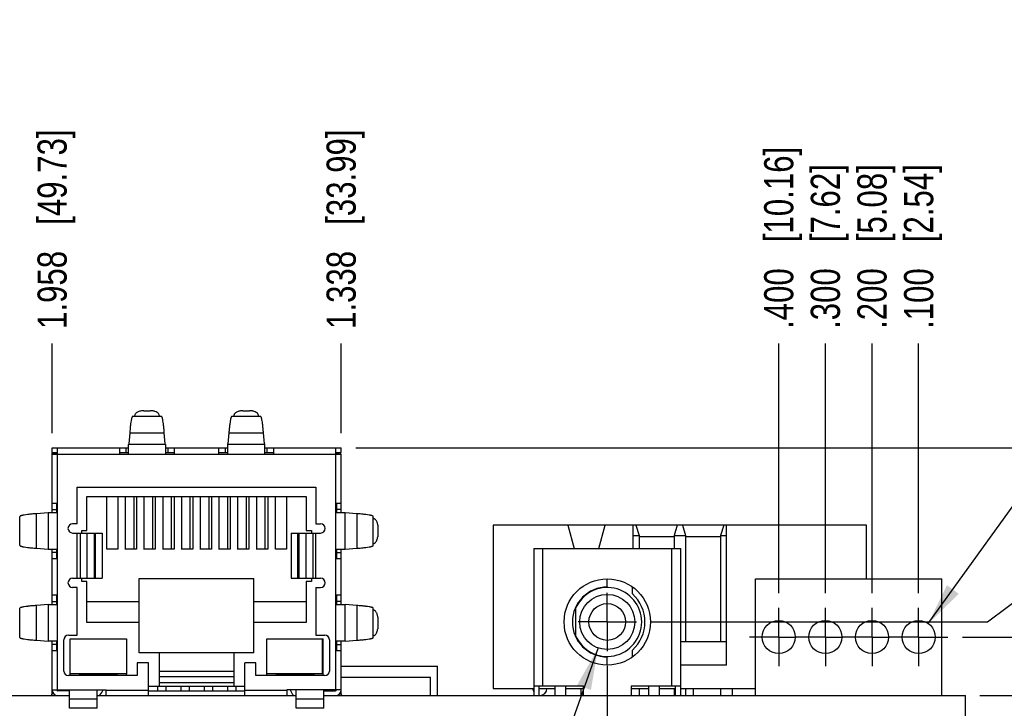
# Model space of a CAD drawing. Header units: inches. Extents: x -7 to 34, y 0 to 22.
# Tile 9 of 30: x 13.9 to 18.1, y 4.2 to 7.2. Entities that reach past the tile are written whole.
import ezdxf

# ---------------------------------------------------------------- set-up
doc = ezdxf.new("R2010")
doc.units = ezdxf.units.IN
doc.header["$LTSCALE"] = 1.87
doc.header["$MEASUREMENT"] = 0
doc.linetypes.add('CENTER', pattern=[0.6, 0.375, -0.075, 0.075, -0.075])
doc.layers.get('0').update_dxf_attribs({"linetype": 'CONTINUOUS'})
doc.layers.add('02___PRT_ALL_AXES', color=7, linetype='CONTINUOUS')
doc.layers.add('DIMENSIONS', color=7, linetype='CONTINUOUS')
doc.styles.get("Standard").update_dxf_attribs({"font": 'txt', "width": 0.8})
doc.styles.add('TEXTSTYLE_1', font='gdt', dxfattribs={"width": 0.8})
doc.dimstyles.new('DIMSTYLE_4', dxfattribs={"dimtxt": 0.125, "dimasz": 0.18, "dimexe": 0.125, "dimexo": 0.0625, "dimgap": 0.03125, "dimtad": 0, "dimtih": 1, "dimtoh": 1, "dimdec": 3, "dimlfac": 0.5, "dimzin": 4, "dimdsep": 46, "dimtxsty": 'STANDARD', "dimblk": '_FILLED', "dimblk1": '_FILLED', "dimblk2": '_FILLED', "dimcen": 0.09, "dimadec": 3, "dimazin": 1, "dimtp": 0.01, "dimtm": 0.01, "dimtfac": 1, "dimtdec": 3, "dimtofl": 0, "dimtmove": 0, "dimatfit": 3, "dimldrblk": '_FILLED', "dimfxl": 1, "dimtolj": 1, "dimtzin": 4, "dimarcsym": 0})
doc.dimstyles.new('DIMSTYLE_5', dxfattribs={"dimtxt": 0.125, "dimasz": 0.18, "dimexe": 0.125, "dimexo": 0.0625, "dimgap": 0.09, "dimtad": 0, "dimtih": 1, "dimtoh": 1, "dimdec": 3, "dimlfac": 0.5, "dimzin": 4, "dimdsep": 46, "dimtxsty": 'STANDARD', "dimblk": '_FILLED', "dimblk1": '_FILLED', "dimblk2": '_FILLED', "dimcen": 0.09, "dimadec": 3, "dimazin": 1, "dimtp": 0.01, "dimtm": 0.01, "dimtfac": 1, "dimtdec": 3, "dimtofl": 0, "dimtmove": 0, "dimatfit": 1, "dimldrblk": '_FILLED', "dimfxl": 1, "dimtolj": 1, "dimtzin": 4, "dimarcsym": 0})

# ---------------------------------------------------------------- blocks, each defined once
blk = doc.blocks.new('*D37')
at = {"layer": 'DIMENSIONS', "color": 2, "linetype": 'CONTINUOUS'}
blk.add_line((16.4392, 4.3823), (16.4392, 3.2012), dxfattribs=at)
at = {"layer": 'DIMENSIONS', "color": 2, "linetype": 'CONTINUOUS', "insert": (16.3767, 3.1387), "char_height": 0.125, "width": 1.125, "attachment_point": 3, "rotation": 90, "line_spacing_factor": 0.9}
blk.add_mtext('.768{\\ftxt.shx;\\W1.000000;\\H0.125000; }[19.5]', dxfattribs=at)
blk = doc.blocks.new('_FILLED')
at = {"color": 0, "linetype": 'BYBLOCK'}
blk.add_solid([(0, 0), (-1, 0.174), (-1, -0.174)], dxfattribs=at)
blk = doc.blocks.new('*D39')
at = {"layer": 'DIMENSIONS', "color": 2, "linetype": 'CONTINUOUS'}
blk.add_line((11.9255, 4.3953), (11.9255, 3.5645), dxfattribs=at)
at = {"layer": 'DIMENSIONS', "color": 2, "linetype": 'CONTINUOUS', "insert": (11.863, 3.502), "char_height": 0.125, "width": 1.325, "attachment_point": 3, "rotation": 90, "line_spacing_factor": 0.9}
blk.add_mtext('3.025{\\ftxt.shx;\\W1.000000;\\H0.125000; }[76.82]', dxfattribs=at)
blk = doc.blocks.new('*D40')
at = {"layer": 'DIMENSIONS', "color": 2, "linetype": 'CONTINUOUS'}
blk.add_line((10.4778, 5.0813), (10.4778, 5.7628), dxfattribs=at)
at = {"layer": 'DIMENSIONS', "color": 2, "linetype": 'CONTINUOUS', "insert": (10.4153, 5.8253), "char_height": 0.125, "width": 1.325, "attachment_point": 1, "rotation": 90, "line_spacing_factor": 0.9}
blk.add_mtext('3.748{\\ftxt.shx;\\W1.000000;\\H0.125000; }[95.21]', dxfattribs=at)
blk = doc.blocks.new('*D41')
at = {"layer": 'DIMENSIONS', "color": 2, "linetype": 'CONTINUOUS'}
blk.add_line((10.903, 5.0813), (10.903, 5.7628), dxfattribs=at)
at = {"layer": 'DIMENSIONS', "color": 2, "linetype": 'CONTINUOUS', "insert": (10.8405, 5.8253), "char_height": 0.125, "width": 1.325, "attachment_point": 1, "rotation": 90, "line_spacing_factor": 0.9}
blk.add_mtext('3.536{\\ftxt.shx;\\W1.000000;\\H0.125000; }[89.81]', dxfattribs=at)
blk = doc.blocks.new('*D42')
at = {"layer": 'DIMENSIONS', "color": 2, "linetype": 'CONTINUOUS'}
blk.add_line((12.4614, 4.79), (12.4614, 5.7628), dxfattribs=at)
at = {"layer": 'DIMENSIONS', "color": 2, "linetype": 'CONTINUOUS', "insert": (12.3989, 5.8253), "char_height": 0.125, "width": 1.325, "attachment_point": 1, "rotation": 90, "line_spacing_factor": 0.9}
blk.add_mtext('2.757{\\ftxt.shx;\\W1.000000;\\H0.125000; }[70.02]', dxfattribs=at)
blk = doc.blocks.new('*D43')
at = {"layer": 'DIMENSIONS', "color": 2, "linetype": 'CONTINUOUS'}
blk.add_line((13.4457, 4.8058), (13.4457, 5.7628), dxfattribs=at)
at = {"layer": 'DIMENSIONS', "color": 2, "linetype": 'CONTINUOUS', "insert": (13.3832, 5.8253), "char_height": 0.125, "width": 1.325, "attachment_point": 1, "rotation": 90, "line_spacing_factor": 0.9}
blk.add_mtext('2.265{\\ftxt.shx;\\W1.000000;\\H0.125000; }[57.52]', dxfattribs=at)
blk = doc.blocks.new('*D44')
at = {"layer": 'DIMENSIONS', "color": 2, "linetype": 'CONTINUOUS'}
blk.add_line((14.0587, 5.379), (14.0587, 5.7628), dxfattribs=at)
at = {"layer": 'DIMENSIONS', "color": 2, "linetype": 'CONTINUOUS', "insert": (13.9962, 5.8253), "char_height": 0.125, "width": 1.325, "attachment_point": 1, "rotation": 90, "line_spacing_factor": 0.9}
blk.add_mtext('1.958{\\ftxt.shx;\\W1.000000;\\H0.125000; }[49.73]', dxfattribs=at)
blk = doc.blocks.new('*D45')
at = {"layer": 'DIMENSIONS', "color": 2, "linetype": 'CONTINUOUS'}
blk.add_line((15.2981, 5.379), (15.2981, 5.7628), dxfattribs=at)
at = {"layer": 'DIMENSIONS', "color": 2, "linetype": 'CONTINUOUS', "insert": (15.2356, 5.8253), "char_height": 0.125, "width": 1.325, "attachment_point": 1, "rotation": 90, "line_spacing_factor": 0.9}
blk.add_mtext('1.338{\\ftxt.shx;\\W1.000000;\\H0.125000; }[33.99]', dxfattribs=at)
blk = doc.blocks.new('*D46')
at = {"layer": 'DIMENSIONS', "color": 2, "linetype": 'CONTINUOUS'}
blk.add_line((17.1744, 4.6932), (17.1744, 5.7628), dxfattribs=at)
at = {"layer": 'DIMENSIONS', "color": 2, "linetype": 'CONTINUOUS', "insert": (17.1119, 5.8253), "char_height": 0.125, "width": 1.225, "attachment_point": 1, "rotation": 90, "line_spacing_factor": 0.9}
blk.add_mtext('.400{\\ftxt.shx;\\W1.000000;\\H0.125000; }[10.16]', dxfattribs=at)
blk = doc.blocks.new('*D47')
at = {"layer": 'DIMENSIONS', "color": 2, "linetype": 'CONTINUOUS'}
blk.add_line((17.3744, 4.6932), (17.3744, 5.7628), dxfattribs=at)
at = {"layer": 'DIMENSIONS', "color": 2, "linetype": 'CONTINUOUS', "insert": (17.3119, 5.8253), "char_height": 0.125, "width": 1.125, "attachment_point": 1, "rotation": 90, "line_spacing_factor": 0.9}
blk.add_mtext('.300{\\ftxt.shx;\\W1.000000;\\H0.125000; }[7.62]', dxfattribs=at)
blk = doc.blocks.new('*D48')
at = {"layer": 'DIMENSIONS', "color": 2, "linetype": 'CONTINUOUS'}
blk.add_line((17.5744, 4.6932), (17.5744, 5.7628), dxfattribs=at)
at = {"layer": 'DIMENSIONS', "color": 2, "linetype": 'CONTINUOUS', "insert": (17.5119, 5.8253), "char_height": 0.125, "width": 1.125, "attachment_point": 1, "rotation": 90, "line_spacing_factor": 0.9}
blk.add_mtext('.200{\\ftxt.shx;\\W1.000000;\\H0.125000; }[5.08]', dxfattribs=at)
blk = doc.blocks.new('*D49')
at = {"layer": 'DIMENSIONS', "color": 2, "linetype": 'CONTINUOUS'}
blk.add_line((17.7744, 4.6932), (17.7744, 5.7628), dxfattribs=at)
at = {"layer": 'DIMENSIONS', "color": 2, "linetype": 'CONTINUOUS', "insert": (17.7119, 5.8253), "char_height": 0.125, "width": 1.125, "attachment_point": 1, "rotation": 90, "line_spacing_factor": 0.9}
blk.add_mtext('.100{\\ftxt.shx;\\W1.000000;\\H0.125000; }[2.54]', dxfattribs=at)
blk = doc.blocks.new('*D50')
at = {"layer": 'DIMENSIONS', "color": 2, "linetype": 'CONTINUOUS'}
blk.add_line((18.0372, 4.2551), (18.6622, 4.2551), dxfattribs=at)
at = {"layer": 'DIMENSIONS', "color": 2, "linetype": 'CONTINUOUS', "insert": (18.7247, 4.3176), "char_height": 0.125, "width": 1.125, "attachment_point": 1, "line_spacing_factor": 0.9}
blk.add_mtext('.085{\\ftxt.shx;\\W1.000000;\\H0.125000; }[2.16]', dxfattribs=at)
blk = doc.blocks.new('*D52')
at = {"layer": 'DIMENSIONS', "color": 2, "linetype": 'CONTINUOUS'}
blk.add_line((17.9621, 4.5055), (18.6622, 4.5055), dxfattribs=at)
at = {"layer": 'DIMENSIONS', "color": 2, "linetype": 'CONTINUOUS', "insert": (18.7247, 4.568), "char_height": 0.125, "width": 1.125, "attachment_point": 1, "line_spacing_factor": 0.9}
blk.add_mtext('.210{\\ftxt.shx;\\W1.000000;\\H0.125000; }[5.34]', dxfattribs=at)
blk = doc.blocks.new('*D53')
at = {"layer": 'DIMENSIONS', "color": 2, "linetype": 'CONTINUOUS'}
blk.add_line((15.3606, 5.3165), (18.6622, 5.3165), dxfattribs=at)
at = {"layer": 'DIMENSIONS', "color": 2, "linetype": 'CONTINUOUS', "insert": (18.7247, 5.379), "char_height": 0.125, "width": 1.225, "attachment_point": 1, "line_spacing_factor": 0.9}
blk.add_mtext('.616{\\ftxt.shx;\\W1.000000;\\H0.125000; }[15.64]', dxfattribs=at)
blk = doc.blocks.new('*D54')
at = {"layer": 'DIMENSIONS', "color": 2, "linetype": 'CONTINUOUS'}
for p, q in [((18.0698, 4.57), (18.2437, 4.7005)), ((18.2437, 4.7005), (18.6622, 4.7005)), ((16.6269, 4.57), (18.0698, 4.57))]:
    blk.add_line(p, q, dxfattribs=at)
at = {"layer": 'DIMENSIONS', "color": 2, "linetype": 'CONTINUOUS', "insert": (18.7247, 4.763), "char_height": 0.125, "width": 1.125, "attachment_point": 1, "line_spacing_factor": 0.9}
blk.add_mtext('.242{\\ftxt.shx;\\W1.000000;\\H0.125000; }[6.16]', dxfattribs=at)
blk = doc.blocks.new('*D58')
at = {"layer": 'DIMENSIONS', "color": 2, "linetype": 'CONTINUOUS'}
for p, q in [((16.3998, 4.4587), (15.8192, 2.8192)), ((15.8192, 2.8192), (15.6317, 2.8192))]:
    blk.add_line(p, q, dxfattribs=at)
at = {"layer": 'DIMENSIONS', "color": 2, "linetype": 'CONTINUOUS', "xscale": 0.18, "yscale": 0.18, "zscale": 0.18, "rotation": 70.5010164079}
blk.add_blockref('_FILLED', (16.3998, 4.4587), dxfattribs=at)
at = {"layer": 'DIMENSIONS', "color": 2, "linetype": 'CONTINUOUS', "insert": (15.5692, 2.8817), "char_height": 0.125, "width": 0.991667, "attachment_point": 3, "line_spacing_factor": 0.9, "style": 'TEXTSTYLE_1'}
blk.add_mtext('{\\fgdt;n}\\ftxt;.118{\\ftxt.shx;\\W1.000000;\\H0.125000; }[3]', dxfattribs=at)
blk = doc.blocks.new('*D59')
at = {"layer": 'DIMENSIONS', "color": 2, "linetype": 'CONTINUOUS'}
for p, q in [((17.8159, 4.5631), (18.7247, 5.8253)), ((18.7247, 5.8253), (18.9122, 5.8253))]:
    blk.add_line(p, q, dxfattribs=at)
at = {"layer": 'DIMENSIONS', "color": 2, "linetype": 'CONTINUOUS', "xscale": 0.18, "yscale": 0.18, "zscale": 0.18, "rotation": 234.2457894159}
blk.add_blockref('_FILLED', (17.8159, 4.5631), dxfattribs=at)
at = {"layer": 'DIMENSIONS', "color": 2, "linetype": 'CONTINUOUS', "insert": (18.9747, 5.8878), "char_height": 0.125, "width": 1.491667, "attachment_point": 1, "line_spacing_factor": 0.9}
blk.add_mtext('4X \\fgdt;{\\fgdt;n}\\ftxt;.071{\\ftxt.shx;\\W1.000000;\\H0.125000; }[1.8]', dxfattribs=at)

msp = doc.modelspace()

# ---------------------------------------------------------------- linework, layer by layer
at = {"color": 7, "linetype": 'CONTINUOUS'}
for p, q in [((14.5278, 5.4503), (14.4038, 5.4503)), ((14.452, 5.4753), (14.4796, 5.4753)), ((14.5193, 5.4496), (14.5189, 5.4537)), ((14.953, 5.4503), (14.829, 5.4503)), ((14.8772, 5.4753), (14.9048, 5.4753)), ((14.9445, 5.4496), (14.9441, 5.4537)), ((14.3916, 5.3797), (14.3876, 5.3335)), ((14.3916, 5.3797), (14.5399, 5.3797)), ((14.544, 5.3335), (14.5399, 5.3797)), ((14.8168, 5.3797), (14.8128, 5.3335)), ((14.8168, 5.3797), (14.9651, 5.3797)), ((14.9692, 5.3335), (14.9651, 5.3797)), ((14.3876, 5.3335), (14.387, 5.3298)), ((14.387, 5.2889), (14.387, 5.3298)), ((14.5445, 5.3298), (14.387, 5.3298)), ((14.5445, 5.3298), (14.544, 5.3335)), ((14.5445, 5.3298), (14.5445, 5.2889)), ((14.8122, 5.3298), (14.8125, 5.3335)), ((14.8122, 5.2889), (14.8122, 5.3298)), ((14.9697, 5.3298), (14.8122, 5.3298)), ((14.9694, 5.3335), (14.9697, 5.3298)), ((14.9697, 5.3298), (14.9697, 5.2889)), ((14.0587, 5.2968), (14.0587, 5.3165)), ((14.0587, 5.3165), (14.387, 5.3165)), ((14.0587, 5.2968), (14.0784, 5.2968)), ((14.0587, 5.0385), (14.0587, 5.2929)), ((14.0587, 5.2929), (14.0784, 5.2929)), ((14.0587, 5.2889), (15.2981, 5.2889)), ((14.059, 5.2968), (14.0784, 5.2935)), ((14.0823, 4.2787), (14.0823, 5.3165)), ((14.3477, 5.3165), (14.3477, 5.2889)), ((14.3752, 5.3165), (14.3752, 5.2968)), ((14.5445, 5.3165), (14.8122, 5.3165)), ((14.5563, 5.2968), (14.5563, 5.3165)), ((14.5839, 5.2889), (14.5839, 5.3165)), ((14.7729, 5.3165), (14.7729, 5.2889)), ((14.8004, 5.3165), (14.8004, 5.2968)), ((14.9697, 5.3165), (15.2981, 5.3165)), ((14.9815, 5.2968), (14.9815, 5.3165)), ((15.0091, 5.2889), (15.0091, 5.3165)), ((15.2744, 5.3165), (15.2744, 4.2787)), ((15.2784, 5.2968), (15.2981, 5.2968)), ((15.282, 5.2906), (15.2928, 5.2968)), ((15.2981, 5.2968), (15.2981, 5.3165)), ((15.2981, 5.0385), (15.2981, 5.2889)), ((14.1666, 4.9905), (14.1666, 5.148)), ((14.1666, 5.148), (15.1902, 5.148)), ((15.1902, 5.148), (15.1902, 4.9905)), ((14.0823, 5.0779), (14.0587, 5.0779)), ((15.2981, 5.0779), (15.2744, 5.0779)), ((14.0414, 5.0381), (13.9916, 5.0339)), ((13.9916, 4.8857), (13.9916, 5.0339)), ((14.0414, 5.0381), (14.0414, 4.8815)), ((14.0418, 5.0385), (14.0823, 5.0385)), ((14.0784, 5.0503), (14.0587, 5.0503)), ((15.2744, 5.0385), (15.3149, 5.0385)), ((15.2981, 5.0521), (15.2784, 5.0521)), ((15.3652, 5.0339), (15.3154, 5.0381)), ((15.3154, 4.8815), (15.3154, 5.0381)), ((15.3652, 5.0339), (15.3652, 4.8857)), ((13.9209, 4.8978), (13.9209, 5.0217)), ((14.1666, 4.9905), (14.1466, 4.9905)), ((15.1902, 4.9905), (15.2101, 4.9905)), ((15.4359, 4.8978), (15.4359, 5.0217)), ((15.4552, 4.9843), (15.4552, 4.9353)), ((17.5504, 4.9851), (15.9504, 4.9851)), ((15.9504, 4.9851), (15.9504, 4.2851)), ((16.2704, 4.9851), (16.2971, 4.885)), ((16.4037, 4.885), (16.4304, 4.9851)), ((16.5504, 4.885), (16.5504, 4.9851)), ((16.5624, 4.9851), (16.5754, 4.9401)), ((16.7384, 4.9851), (16.7254, 4.9401)), ((16.7624, 4.9851), (16.7754, 4.9401)), ((16.9384, 4.9851), (16.9254, 4.9401)), ((16.9504, 4.3851), (16.9504, 4.9851)), ((17.5504, 4.7551), (17.5504, 4.9851)), ((14.1466, 4.9511), (14.2729, 4.9511)), ((14.1666, 4.7574), (14.1666, 4.9511)), ((14.1788, 4.9511), (14.1788, 4.7574)), ((14.2094, 4.7574), (14.2094, 4.9511)), ((14.2385, 4.9511), (14.2385, 4.7574)), ((14.2442, 4.7574), (14.2442, 4.9511)), ((14.2729, 4.9511), (14.2729, 4.7574)), ((15.0839, 4.9511), (15.2101, 4.9511)), ((15.0839, 4.9511), (15.0839, 4.7574)), ((15.1126, 4.7574), (15.1126, 4.9511)), ((15.1183, 4.7574), (15.1183, 4.9511)), ((15.1474, 4.9511), (15.1474, 4.7574)), ((15.178, 4.7574), (15.178, 4.9511)), ((15.1902, 4.7574), (15.1902, 4.9511)), ((16.5504, 4.9401), (16.5754, 4.9401)), ((16.5754, 4.9401), (16.5754, 4.885)), ((16.7254, 4.9401), (16.7754, 4.9401)), ((16.7254, 4.9401), (16.7254, 4.885)), ((16.7754, 4.9401), (16.7754, 4.4851)), ((16.9254, 4.9401), (16.9504, 4.9401)), ((16.9254, 4.9401), (16.9254, 4.4851)), ((16.7254, 4.9351), (16.5754, 4.9351)), ((16.9254, 4.9351), (16.7754, 4.9351)), ((13.9916, 4.8857), (14.0414, 4.8815)), ((14.0823, 4.881), (14.0418, 4.881)), ((14.0587, 4.6448), (14.0587, 4.881)), ((14.0587, 4.8692), (14.0784, 4.8692)), ((15.3149, 4.881), (15.2744, 4.881)), ((15.2784, 4.8675), (15.2981, 4.8675)), ((15.2981, 4.6448), (15.2981, 4.881)), ((15.3154, 4.8815), (15.3652, 4.8857)), ((16.1242, 4.885), (16.7541, 4.885)), ((16.1242, 4.885), (16.1242, 4.2551)), ((16.1636, 4.2944), (16.1636, 4.885)), ((16.7148, 4.885), (16.7148, 4.2944)), ((16.7541, 4.2551), (16.7541, 4.885)), ((14.0587, 4.8417), (14.0823, 4.8417)), ((15.2744, 4.8417), (15.2981, 4.8417)), ((14.1466, 4.7574), (14.2729, 4.7574)), ((15.0839, 4.7574), (15.2101, 4.7574)), ((16.4392, 4.7196), (16.4392, 4.7551)), ((17.0744, 4.7551), (17.8744, 4.7551)), ((17.0744, 4.2551), (17.0744, 4.7551)), ((17.8744, 4.2551), (17.8744, 4.7551)), ((14.1666, 4.7181), (14.1466, 4.7181)), ((14.1666, 4.5133), (14.1666, 4.7181)), ((15.1902, 4.7181), (15.2101, 4.7181)), ((15.1902, 4.7181), (15.1902, 4.5133)), ((16.5467, 4.7203), (16.5467, 4.6904)), ((14.0414, 4.6444), (13.9916, 4.6405)), ((14.0414, 4.6444), (14.0414, 4.4878)), ((14.0418, 4.6448), (14.0823, 4.6448)), ((14.0823, 4.6842), (14.0587, 4.6842)), ((14.0784, 4.6566), (14.0587, 4.6566)), ((15.2981, 4.6842), (15.2744, 4.6842)), ((15.2744, 4.6448), (15.3149, 4.6448)), ((15.2981, 4.6584), (15.2784, 4.6584)), ((15.3652, 4.6405), (15.3154, 4.6444)), ((15.3154, 4.4878), (15.3154, 4.6444)), ((13.9209, 4.503), (13.9209, 4.6292)), ((13.9916, 4.4916), (13.9916, 4.6405)), ((15.3652, 4.6405), (15.3652, 4.4916)), ((15.4359, 4.503), (15.4359, 4.6292)), ((16.3034, 4.6279), (16.3034, 4.5122)), ((15.4552, 4.5908), (15.4552, 4.5413)), ((13.9916, 4.4916), (14.0414, 4.4878)), ((14.0823, 4.4873), (14.0418, 4.4873)), ((14.0587, 4.2551), (14.0587, 4.4873)), ((14.0587, 4.4755), (14.0784, 4.4755)), ((14.1091, 4.3598), (14.1091, 4.4936)), ((14.1288, 4.5133), (14.1666, 4.5133)), ((15.1902, 4.5133), (15.228, 4.5133)), ((15.2477, 4.4936), (15.2477, 4.3598)), ((15.3149, 4.4873), (15.2744, 4.4873)), ((15.2981, 4.2551), (15.2981, 4.4873)), ((15.3154, 4.4878), (15.3652, 4.4916)), ((16.9504, 4.4851), (16.7541, 4.4851)), ((14.0587, 4.448), (14.0823, 4.448)), ((15.2744, 4.448), (15.2981, 4.448)), ((15.2784, 4.4738), (15.2981, 4.4738)), ((16.5467, 4.4497), (16.5467, 4.4197)), ((14.4717, 4.3952), (14.4241, 4.3952)), ((14.4241, 4.3952), (14.4241, 4.3401)), ((14.4717, 4.2538), (14.4717, 4.3952)), ((14.9327, 4.3952), (14.8851, 4.3952)), ((14.8851, 4.2538), (14.8851, 4.3952)), ((14.9327, 4.3401), (14.9327, 4.3952)), ((16.4392, 4.385), (16.4392, 4.4204)), ((14.5189, 4.3598), (14.8378, 4.3598)), ((15.2981, 4.3811), (15.7118, 4.3811)), ((15.7118, 4.2551), (15.7118, 4.3811)), ((16.9504, 4.3851), (16.7541, 4.3851)), ((14.4241, 4.3401), (14.1288, 4.3401)), ((15.228, 4.3401), (14.9327, 4.3401)), ((15.2981, 4.3331), (15.6809, 4.3331)), ((15.6809, 4.2551), (15.6809, 4.3331)), ((14.0587, 4.2787), (14.291, 4.2787)), ((14.1335, 4.2747), (14.0823, 4.2747)), ((14.1335, 4.2002), (14.1335, 4.2787)), ((14.2516, 4.2002), (14.2516, 4.2787)), ((14.291, 4.2535), (14.291, 4.2787)), ((14.4717, 4.2771), (14.291, 4.2771)), ((14.8851, 4.2732), (14.4717, 4.2732)), ((15.0658, 4.2771), (14.8851, 4.2771)), ((15.2981, 4.2787), (15.0658, 4.2787)), ((15.0658, 4.2787), (15.0658, 4.2535)), ((15.1052, 4.2002), (15.1052, 4.2787)), ((15.2233, 4.2002), (15.2233, 4.2787)), ((15.2233, 4.2747), (15.2744, 4.2747)), ((15.2546, 4.2747), (15.2546, 4.2787)), ((15.9504, 4.2851), (16.1242, 4.2851)), ((16.3368, 4.2944), (16.1242, 4.2944)), ((16.1478, 4.2551), (16.1478, 4.2944)), ((16.1478, 4.2851), (16.2148, 4.2851)), ((16.2148, 4.2944), (16.2148, 4.2551)), ((16.262, 4.2551), (16.262, 4.2944)), ((16.262, 4.2851), (16.3368, 4.2851)), ((16.3254, 4.2851), (16.3254, 4.2551)), ((16.3368, 4.2551), (16.3368, 4.2944)), ((16.7541, 4.2944), (16.5415, 4.2944)), ((16.5415, 4.2944), (16.5415, 4.2551)), ((16.5415, 4.2851), (16.6163, 4.2851)), ((16.5754, 4.2851), (16.5754, 4.2551)), ((16.6163, 4.2944), (16.6163, 4.2551)), ((16.6636, 4.2551), (16.6636, 4.2944)), ((16.6636, 4.2851), (16.7305, 4.2851)), ((16.7254, 4.2851), (16.7254, 4.2551)), ((16.7305, 4.2944), (16.7305, 4.2551)), ((16.7541, 4.2851), (17.0744, 4.2851)), ((16.7754, 4.2851), (16.7754, 4.2551)), ((16.8088, 4.2551), (16.8088, 4.2851)), ((16.9254, 4.2851), (16.9254, 4.2551)), ((16.9754, 4.2851), (16.9754, 4.2551)), ((10.3747, 4.2551), (14.1335, 4.2551)), ((14.1335, 4.2407), (14.2516, 4.2407)), ((14.2516, 4.2551), (14.291, 4.2551)), ((15.0658, 4.2535), (14.291, 4.2535)), ((15.0658, 4.2551), (15.1052, 4.2551)), ((15.1052, 4.2407), (15.2233, 4.2407)), ((15.2233, 4.2551), (17.9747, 4.2551)), ((17.9747, 4.0851), (17.9747, 4.2551)), ((14.2516, 4.201), (14.1335, 4.201)), ((15.2233, 4.201), (15.1052, 4.201))]:
    msp.add_line(p, q, dxfattribs=at)
at = {"color": 6, "linetype": 'CONTINUOUS'}
for p, q in [((14.0784, 5.2889), (14.0784, 5.2968)), ((14.0784, 5.2968), (14.0823, 5.2968)), ((14.3477, 5.2968), (14.387, 5.2968)), ((14.5445, 5.2968), (14.5839, 5.2968)), ((14.7729, 5.2968), (14.8122, 5.2968)), ((14.9697, 5.2968), (15.0091, 5.2968)), ((15.2744, 5.2968), (15.2784, 5.2968)), ((15.2784, 5.2968), (15.2784, 5.2889)), ((14.0784, 5.0385), (14.0784, 5.0779)), ((14.2083, 4.9614), (14.2083, 5.1078)), ((14.2083, 5.1078), (15.1485, 5.1078)), ((14.2933, 4.8826), (14.2933, 5.1078)), ((14.3406, 5.1078), (14.3406, 4.8826)), ((14.3737, 4.8806), (14.3737, 5.1078)), ((14.4091, 5.1078), (14.4091, 4.8826)), ((14.4209, 5.1078), (14.4209, 4.8826)), ((14.454, 4.8806), (14.454, 5.1078)), ((14.4894, 5.1078), (14.4894, 4.8826)), ((14.5012, 5.1078), (14.5012, 4.8826)), ((14.5343, 4.8806), (14.5343, 5.1078)), ((14.5697, 5.1078), (14.5697, 4.8826)), ((14.5815, 5.1078), (14.5815, 4.8826)), ((14.6146, 4.8806), (14.6146, 5.1078)), ((14.65, 5.1078), (14.65, 4.8826)), ((14.6618, 5.1078), (14.6618, 4.8826)), ((14.6949, 4.8806), (14.6949, 5.1078)), ((14.7304, 5.1078), (14.7304, 4.8826)), ((14.7422, 5.1078), (14.7422, 4.8826)), ((14.7752, 4.8806), (14.7752, 5.1078)), ((14.8107, 5.1078), (14.8107, 4.8826)), ((14.8225, 5.1078), (14.8225, 4.8826)), ((14.8555, 4.8806), (14.8555, 5.1078)), ((14.891, 5.1078), (14.891, 4.8826)), ((14.9028, 5.1078), (14.9028, 4.8826)), ((14.9359, 4.8806), (14.9359, 5.1078)), ((14.9713, 5.1078), (14.9713, 4.8826)), ((14.9831, 5.1078), (14.9831, 4.8826)), ((15.0162, 4.8826), (15.0162, 5.1078)), ((15.0634, 5.1078), (15.0634, 4.8826)), ((15.1485, 5.1078), (15.1485, 4.9614)), ((15.2784, 5.0779), (15.2784, 5.0385)), ((14.1863, 4.9511), (14.1863, 4.9614)), ((14.1863, 4.9614), (14.2083, 4.9614)), ((15.1485, 4.9614), (15.1705, 4.9614)), ((15.1705, 4.9614), (15.1705, 4.9511)), ((14.0784, 4.8417), (14.0784, 4.881)), ((14.3406, 4.8826), (14.2933, 4.8826)), ((14.4209, 4.8826), (14.3737, 4.8826)), ((14.5012, 4.8826), (14.454, 4.8826)), ((14.5815, 4.8826), (14.5343, 4.8826)), ((14.6618, 4.8826), (14.6146, 4.8826)), ((14.7422, 4.8826), (14.6949, 4.8826)), ((14.8225, 4.8826), (14.7752, 4.8826)), ((14.9028, 4.8826), (14.8555, 4.8826)), ((14.9831, 4.8826), (14.9359, 4.8826)), ((15.0634, 4.8826), (15.0162, 4.8826)), ((15.2784, 4.881), (15.2784, 4.8417)), ((14.1863, 4.744), (14.1863, 4.7574)), ((14.2083, 4.744), (14.1863, 4.744)), ((14.2083, 4.5677), (14.2083, 4.744)), ((14.4323, 4.4385), (14.4323, 4.7566)), ((14.4323, 4.7566), (14.9244, 4.7566)), ((14.9244, 4.4385), (14.9244, 4.7566)), ((15.1705, 4.744), (15.1485, 4.744)), ((15.1485, 4.744), (15.1485, 4.5677)), ((15.1705, 4.7574), (15.1705, 4.744)), ((14.0784, 4.6448), (14.0784, 4.6842)), ((14.2083, 4.6582), (14.4323, 4.6582)), ((14.9244, 4.6582), (15.1485, 4.6582)), ((15.2784, 4.6842), (15.2784, 4.6448)), ((14.4323, 4.5677), (14.2083, 4.5677)), ((15.1485, 4.5677), (14.9244, 4.5677)), ((14.0784, 4.448), (14.0784, 4.4873)), ((14.1355, 4.348), (14.1355, 4.4976)), ((14.1355, 4.4976), (14.3772, 4.4976)), ((14.3772, 4.4976), (14.3772, 4.348)), ((14.9796, 4.344), (14.98, 4.4976)), ((14.98, 4.4976), (15.2213, 4.4976)), ((15.2162, 4.4976), (15.2162, 4.348)), ((15.2209, 4.3401), (15.2213, 4.4976)), ((15.2784, 4.4873), (15.2784, 4.448)), ((14.9244, 4.4385), (14.4323, 4.4385)), ((14.5189, 4.2929), (14.5189, 4.4385)), ((14.8378, 4.4385), (14.8378, 4.2929)), ((15.2213, 4.4582), (15.2162, 4.4582)), ((15.2213, 4.4346), (15.2162, 4.4346)), ((14.1357, 4.344), (14.1355, 4.348)), ((14.3772, 4.348), (14.1355, 4.348)), ((14.1357, 4.3401), (14.1357, 4.344)), ((14.176, 4.348), (14.176, 4.3401)), ((14.1768, 4.3401), (14.1768, 4.344)), ((14.1768, 4.344), (14.3359, 4.344)), ((14.191, 4.344), (14.191, 4.348)), ((14.1989, 4.3401), (14.1989, 4.344)), ((14.3138, 4.3401), (14.3138, 4.344)), ((14.3217, 4.348), (14.3217, 4.344)), ((14.3359, 4.3401), (14.3359, 4.344)), ((14.3367, 4.348), (14.3367, 4.3401)), ((14.3768, 4.3401), (14.3768, 4.344)), ((14.3772, 4.348), (14.377, 4.344)), ((14.8378, 4.3346), (14.5189, 4.3346)), ((14.5189, 4.3103), (14.8378, 4.3103)), ((14.9798, 4.3401), (14.9798, 4.344)), ((15.2162, 4.348), (14.98, 4.348)), ((15.0201, 4.348), (15.0201, 4.3401)), ((15.0209, 4.344), (15.18, 4.344)), ((15.0209, 4.3401), (15.0209, 4.344)), ((15.0351, 4.348), (15.0351, 4.344)), ((15.043, 4.3401), (15.043, 4.344)), ((15.1579, 4.3401), (15.1579, 4.344)), ((15.1658, 4.344), (15.1658, 4.348)), ((15.18, 4.3401), (15.18, 4.344)), ((15.1807, 4.348), (15.1807, 4.3401)), ((14.1044, 4.2787), (14.1044, 4.2747)), ((14.1078, 4.2787), (14.1078, 4.2747)), ((14.8851, 4.2929), (14.4717, 4.2929)), ((14.5107, 4.2929), (14.5107, 4.2732)), ((14.5461, 4.2929), (14.5461, 4.2732)), ((14.6107, 4.2929), (14.6107, 4.2732)), ((14.6461, 4.2929), (14.6461, 4.2732)), ((14.7107, 4.2929), (14.7107, 4.2732)), ((14.7461, 4.2929), (14.7461, 4.2732)), ((14.8107, 4.2929), (14.8107, 4.2732)), ((14.8461, 4.2929), (14.8461, 4.2732)), ((15.249, 4.2747), (15.249, 4.2787)), ((15.2524, 4.2747), (15.2524, 4.2787))]:
    msp.add_line(p, q, dxfattribs=at)
at = {"color": 7, "linetype": 'CONTINUOUS'}
for centre, radius in [((16.4392, 4.57), 0.185), ((16.4392, 4.57), 0.1181), ((16.4392, 4.57), 0.0787), ((17.1744, 4.5055), 0.071), ((17.3744, 4.5055), 0.071), ((17.5744, 4.5055), 0.071), ((17.7744, 4.5055), 0.071)]:
    msp.add_circle(centre, radius, dxfattribs=at)
for centre, radius, start, end in [((14.8903, 5.356), 0.4988, 172.8033, 173.1482), ((14.0305, 5.3547), 0.5096, 6.8554, 7.193), ((15.3155, 5.356), 0.4988, 172.8033, 173.1482), ((14.4557, 5.3547), 0.5096, 6.8554, 7.193), ((14.0823, 5.2929), 0.0236, 173.5936, 180), ((15.2587, 5.2771), 0.0394, 20.204, 30), ((14.0142, 4.5454), 0.4886, 97.0533, 97.2223), ((15.3423, 4.5428), 0.4911, 82.7775, 83.0482), ((14.1466, 4.9708), 0.0197, 90, 270), ((15.2101, 4.9708), 0.0197, 270, 90), ((14.0135, 5.3691), 0.4835, 262.7768, 262.9476), ((15.3413, 5.385), 0.4995, 276.954, 277.2203), ((14.1466, 4.7377), 0.0197, 90, 270), ((15.2101, 4.7377), 0.0197, 270, 90), ((16.4392, 4.57), 0.1496, 90, 270), ((16.4392, 4.57), 0.1476, 203.0739, 156.9261), ((16.4392, 4.57), 0.1614, 311.7863, 48.2137), ((14.0136, 4.1217), 0.5188, 96.5663, 96.7426), ((15.3429, 4.1195), 0.521, 83.2571, 83.5298), ((14.0129, 5.0044), 0.5127, 263.2564, 263.4348), ((14.1288, 4.4936), 0.0197, 90, 180), ((15.228, 4.4936), 0.0197, 0, 90), ((15.3418, 5.0221), 0.5306, 276.4726, 276.7404), ((14.1288, 4.3598), 0.0197, 180, 270), ((15.228, 4.3598), 0.0197, 270, 360), ((14.0823, 4.2787), 0.0236, 180, 270), ((14.0823, 4.2787), 0.00394, 180, 270), ((15.2744, 4.2787), 0.0236, 270, 360), ((15.2744, 4.2787), 0.00394, 270, 360), ((16.1504, 4.2851), 0.03, 180, 210), ((16.1504, 4.2851), 0.03, 270, 360), ((14.1262, 4.2364), 0.0731, 158.1891, 165.0257), ((15.2305, 4.2364), 0.0731, 14.9743, 21.8109)]:
    msp.add_arc(centre, radius, start, end, dxfattribs=at)
at = {"color": 6, "linetype": 'CONTINUOUS'}
for centre, start, end in [((14.2284, 4.2929), 314.6086, 344.9059), ((15.1284, 4.2929), 195.039, 225.0389)]:
    msp.add_arc(centre, 0.0504, start, end, dxfattribs=at)
at = {"color": 7, "linetype": 'CONTINUOUS'}
for points, knots in [([(14.4038, 5.4503), (14.4036, 5.4503), (14.4032, 5.4502), (14.4027, 5.4498), (14.4021, 5.4491), (14.4016, 5.4482), (14.4011, 5.4471), (14.4003, 5.4451), (14.3999, 5.4435), (14.3996, 5.4423)], [0, 0, 0, 0, 0.05793, 0.127331, 0.215092, 0.324518, 0.457164, 0.613776, 1, 1, 1, 1]), ([(14.452, 5.4753), (14.4496, 5.4753), (14.4449, 5.4751), (14.4378, 5.474), (14.431, 5.472), (14.4249, 5.4693), (14.4198, 5.4659), (14.4159, 5.4621), (14.4135, 5.458), (14.4127, 5.4551), (14.4126, 5.4537)], [0, 0, 0, 0, 0.144224, 0.292973, 0.440534, 0.580375, 0.707138, 0.818624, 0.914961, 1, 1, 1, 1]), ([(14.5149, 5.4627), (14.5141, 5.4637), (14.5121, 5.4656), (14.5072, 5.4691), (14.5013, 5.4718), (14.4949, 5.4736), (14.4881, 5.475), (14.483, 5.4753), (14.4796, 5.4753)], [0, 0, 0, 0, 0.102633, 0.215328, 0.466394, 0.600468, 0.735935, 1, 1, 1, 1]), ([(14.5189, 5.4537), (14.5188, 5.4552), (14.5179, 5.4585), (14.5161, 5.4613), (14.5149, 5.4627)], [0, 0, 0, 0, 0.464311, 1, 1, 1, 1]), ([(14.532, 5.4423), (14.5317, 5.4435), (14.5312, 5.4451), (14.5305, 5.4471), (14.53, 5.4482), (14.5294, 5.4491), (14.5289, 5.4498), (14.5284, 5.4502), (14.528, 5.4503), (14.5278, 5.4503)], [0, 0, 0, 0, 0.386224, 0.542836, 0.675482, 0.784908, 0.872669, 0.94207, 1, 1, 1, 1]), ([(14.829, 5.4503), (14.8288, 5.4503), (14.8284, 5.4502), (14.8279, 5.4498), (14.8273, 5.4491), (14.8268, 5.4482), (14.8263, 5.4471), (14.8255, 5.4451), (14.8251, 5.4435), (14.8248, 5.4423)], [0, 0, 0, 0, 0.05793, 0.127331, 0.215092, 0.324518, 0.457164, 0.613776, 1, 1, 1, 1]), ([(14.8772, 5.4753), (14.8748, 5.4753), (14.8701, 5.4751), (14.863, 5.474), (14.8562, 5.472), (14.8501, 5.4693), (14.845, 5.4659), (14.8411, 5.4621), (14.8387, 5.458), (14.8379, 5.4551), (14.8378, 5.4537)], [0, 0, 0, 0, 0.144224, 0.292973, 0.440534, 0.580375, 0.707138, 0.818624, 0.914961, 1, 1, 1, 1]), ([(14.9401, 5.4627), (14.9393, 5.4637), (14.9373, 5.4656), (14.9324, 5.4691), (14.9265, 5.4718), (14.9201, 5.4736), (14.9133, 5.475), (14.9082, 5.4753), (14.9048, 5.4753)], [0, 0, 0, 0, 0.102633, 0.215328, 0.466394, 0.600468, 0.735935, 1, 1, 1, 1]), ([(14.9441, 5.4537), (14.944, 5.4552), (14.9431, 5.4585), (14.9413, 5.4613), (14.9401, 5.4627)], [0, 0, 0, 0, 0.464311, 1, 1, 1, 1]), ([(14.9572, 5.4423), (14.9569, 5.4435), (14.9564, 5.4451), (14.9557, 5.4471), (14.9552, 5.4482), (14.9546, 5.4491), (14.9541, 5.4498), (14.9536, 5.4502), (14.9532, 5.4503), (14.953, 5.4503)], [0, 0, 0, 0, 0.386224, 0.542836, 0.675482, 0.784908, 0.872669, 0.94207, 1, 1, 1, 1]), ([(14.3951, 5.4155), (14.3944, 5.41), (14.3932, 5.3981), (14.3922, 5.3861), (14.3916, 5.3797)], [0, 0, 0, 0, 0.46345, 1, 1, 1, 1]), ([(14.3996, 5.4423), (14.3992, 5.4408), (14.3984, 5.4375), (14.397, 5.4296), (14.3961, 5.4231), (14.3955, 5.4185)], [0, 0, 0, 0, 0.192196, 0.4235, 1, 1, 1, 1]), ([(14.5361, 5.4185), (14.5355, 5.4231), (14.5346, 5.4296), (14.5332, 5.4375), (14.5324, 5.4408), (14.532, 5.4423)], [0, 0, 0, 0, 0.5765, 0.807804, 1, 1, 1, 1]), ([(14.5399, 5.3797), (14.5394, 5.3861), (14.5384, 5.3981), (14.5371, 5.41), (14.5365, 5.4155)], [0, 0, 0, 0, 0.53655, 1, 1, 1, 1]), ([(14.8203, 5.4155), (14.8196, 5.41), (14.8184, 5.3981), (14.8173, 5.3861), (14.8168, 5.3797)], [0, 0, 0, 0, 0.46345, 1, 1, 1, 1]), ([(14.8248, 5.4423), (14.8244, 5.4408), (14.8236, 5.4375), (14.8222, 5.4296), (14.8213, 5.4231), (14.8207, 5.4185)], [0, 0, 0, 0, 0.192196, 0.4235, 1, 1, 1, 1]), ([(14.9613, 5.4185), (14.9607, 5.4231), (14.9598, 5.4296), (14.9583, 5.4375), (14.9576, 5.4408), (14.9572, 5.4423)], [0, 0, 0, 0, 0.5765, 0.807804, 1, 1, 1, 1]), ([(14.9651, 5.3797), (14.9646, 5.3861), (14.9636, 5.3981), (14.9623, 5.41), (14.9617, 5.4155)], [0, 0, 0, 0, 0.53655, 1, 1, 1, 1]), ([(13.9289, 5.026), (13.9278, 5.0257), (13.9261, 5.0252), (13.9241, 5.0244), (13.923, 5.0239), (13.9221, 5.0234), (13.9214, 5.0229), (13.921, 5.0223), (13.9209, 5.0219), (13.9209, 5.0217)], [0, 0, 0, 0, 0.386009, 0.542558, 0.675175, 0.78461, 0.872424, 0.941927, 1, 1, 1, 1]), ([(13.9527, 5.0301), (13.9481, 5.0295), (13.9417, 5.0286), (13.9338, 5.0271), (13.9304, 5.0264), (13.9289, 5.026)], [0, 0, 0, 0, 0.576482, 0.807789, 1, 1, 1, 1]), ([(13.9916, 5.0339), (13.9848, 5.0334), (13.9724, 5.0323), (13.9599, 5.031), (13.9542, 5.0302)], [0, 0, 0, 0, 0.538959, 1, 1, 1, 1]), ([(15.4017, 5.0304), (15.3961, 5.031), (15.3839, 5.0323), (15.3717, 5.0334), (15.3652, 5.0339)], [0, 0, 0, 0, 0.462413, 1, 1, 1, 1]), ([(15.4278, 5.026), (15.4263, 5.0264), (15.423, 5.0271), (15.4151, 5.0286), (15.4086, 5.0295), (15.404, 5.0301)], [0, 0, 0, 0, 0.192211, 0.423518, 1, 1, 1, 1]), ([(15.4359, 5.0217), (15.4359, 5.0219), (15.4358, 5.0223), (15.4353, 5.0229), (15.4347, 5.0234), (15.4338, 5.0239), (15.4326, 5.0244), (15.4306, 5.0252), (15.429, 5.0257), (15.4278, 5.026)], [0, 0, 0, 0, 0.058073, 0.127576, 0.21539, 0.324825, 0.457442, 0.613991, 1, 1, 1, 1]), ([(15.4552, 4.9843), (15.455, 4.9862), (15.4543, 4.99), (15.4529, 4.9954), (15.451, 5.0005), (15.4488, 5.0049), (15.4462, 5.0084), (15.4434, 5.0109), (15.4405, 5.0125), (15.4384, 5.0129), (15.4375, 5.0129)], [0, 0, 0, 0, 0.160549, 0.318834, 0.468972, 0.605645, 0.725556, 0.829552, 0.919865, 1, 1, 1, 1]), ([(13.9209, 4.8978), (13.9209, 4.8977), (13.921, 4.8973), (13.9214, 4.8967), (13.9221, 4.8962), (13.923, 4.8957), (13.9241, 4.8951), (13.9261, 4.8944), (13.9278, 4.8939), (13.9289, 4.8936)], [0, 0, 0, 0, 0.058073, 0.127576, 0.21539, 0.324825, 0.457442, 0.613991, 1, 1, 1, 1]), ([(15.4278, 4.8936), (15.429, 4.8939), (15.4306, 4.8944), (15.4326, 4.8951), (15.4338, 4.8957), (15.4347, 4.8962), (15.4353, 4.8967), (15.4358, 4.8973), (15.4359, 4.8977), (15.4359, 4.8978)], [0, 0, 0, 0, 0.386009, 0.542558, 0.675175, 0.78461, 0.872424, 0.941927, 1, 1, 1, 1]), ([(15.4375, 4.9066), (15.4381, 4.9066), (15.4395, 4.9068), (15.4416, 4.9076), (15.4436, 4.9089), (15.4449, 4.91), (15.4455, 4.9106)], [0, 0, 0, 0, 0.218937, 0.454949, 0.713915, 1, 1, 1, 1]), ([(15.4455, 4.9106), (15.4468, 4.9119), (15.4485, 4.9143), (15.4504, 4.9179), (15.4522, 4.9221), (15.454, 4.928), (15.4549, 4.9328), (15.4552, 4.9353)], [0, 0, 0, 0, 0.207062, 0.325049, 0.451311, 0.721088, 1, 1, 1, 1]), ([(13.9289, 4.8936), (13.9304, 4.8932), (13.9338, 4.8925), (13.9417, 4.891), (13.9481, 4.8901), (13.9527, 4.8895)], [0, 0, 0, 0, 0.192211, 0.423518, 1, 1, 1, 1]), ([(13.9542, 4.8893), (13.9599, 4.8886), (13.9724, 4.8873), (13.9848, 4.8862), (13.9916, 4.8857)], [0, 0, 0, 0, 0.461041, 1, 1, 1, 1]), ([(15.3652, 4.8857), (15.3717, 4.8862), (15.3839, 4.8872), (15.3961, 4.8885), (15.4017, 4.8892)], [0, 0, 0, 0, 0.537587, 1, 1, 1, 1]), ([(15.404, 4.8895), (15.4086, 4.8901), (15.4151, 4.891), (15.423, 4.8925), (15.4263, 4.8932), (15.4278, 4.8936)], [0, 0, 0, 0, 0.576482, 0.807789, 1, 1, 1, 1]), ([(13.9289, 4.6331), (13.9277, 4.6328), (13.9261, 4.6324), (13.9241, 4.6317), (13.923, 4.6312), (13.9221, 4.6307), (13.9214, 4.6302), (13.921, 4.6297), (13.9209, 4.6293), (13.9209, 4.6292)], [0, 0, 0, 0, 0.392106, 0.549888, 0.682712, 0.791437, 0.877698, 0.944862, 1, 1, 1, 1]), ([(13.9527, 4.6369), (13.9481, 4.6364), (13.9416, 4.6355), (13.9337, 4.6342), (13.9304, 4.6335), (13.9289, 4.6331)], [0, 0, 0, 0, 0.579223, 0.809523, 1, 1, 1, 1]), ([(13.9916, 4.6405), (13.9848, 4.64), (13.9724, 4.639), (13.96, 4.6378), (13.9543, 4.6371)], [0, 0, 0, 0, 0.543273, 1, 1, 1, 1]), ([(15.4016, 4.6372), (15.396, 4.6379), (15.3839, 4.6391), (15.3718, 4.64), (15.3652, 4.6405)], [0, 0, 0, 0, 0.458221, 1, 1, 1, 1]), ([(15.4278, 4.6331), (15.4264, 4.6335), (15.423, 4.6342), (15.4151, 4.6355), (15.4087, 4.6364), (15.404, 4.6369)], [0, 0, 0, 0, 0.190477, 0.420777, 1, 1, 1, 1]), ([(15.4359, 4.6292), (15.4359, 4.6293), (15.4358, 4.6297), (15.4353, 4.6302), (15.4347, 4.6307), (15.4338, 4.6312), (15.4327, 4.6317), (15.4307, 4.6324), (15.429, 4.6328), (15.4278, 4.6331)], [0, 0, 0, 0, 0.055138, 0.122302, 0.208563, 0.317288, 0.450112, 0.607894, 1, 1, 1, 1]), ([(15.4552, 4.5908), (15.455, 4.5928), (15.4543, 4.5966), (15.4529, 4.6022), (15.4511, 4.6074), (15.4489, 4.6119), (15.4463, 4.6156), (15.4435, 4.6184), (15.4406, 4.6203), (15.4385, 4.6209), (15.4375, 4.621)], [0, 0, 0, 0, 0.159097, 0.316024, 0.465311, 0.601978, 0.722781, 0.828117, 0.919598, 1, 1, 1, 1]), ([(15.4455, 4.5159), (15.4468, 4.5173), (15.4486, 4.5198), (15.4505, 4.5235), (15.4522, 4.5279), (15.454, 4.5339), (15.4549, 4.5388), (15.4552, 4.5413)], [0, 0, 0, 0, 0.209364, 0.327789, 0.454008, 0.722668, 1, 1, 1, 1]), ([(13.9209, 4.503), (13.9209, 4.5028), (13.921, 4.5025), (13.9214, 4.502), (13.9221, 4.5015), (13.923, 4.501), (13.9241, 4.5005), (13.9261, 4.4998), (13.9277, 4.4993), (13.9289, 4.4991)], [0, 0, 0, 0, 0.055138, 0.122302, 0.208563, 0.317288, 0.450112, 0.607894, 1, 1, 1, 1]), ([(13.9289, 4.4991), (13.9304, 4.4987), (13.9337, 4.498), (13.9416, 4.4966), (13.9481, 4.4958), (13.9527, 4.4952)], [0, 0, 0, 0, 0.190477, 0.420777, 1, 1, 1, 1]), ([(13.9543, 4.495), (13.96, 4.4944), (13.9724, 4.4932), (13.9848, 4.4922), (13.9916, 4.4916)], [0, 0, 0, 0, 0.456727, 1, 1, 1, 1]), ([(15.3652, 4.4916), (15.3718, 4.4921), (15.3839, 4.4931), (15.396, 4.4943), (15.4016, 4.4949)], [0, 0, 0, 0, 0.541779, 1, 1, 1, 1]), ([(15.404, 4.4952), (15.4087, 4.4958), (15.4151, 4.4966), (15.423, 4.498), (15.4264, 4.4987), (15.4278, 4.4991)], [0, 0, 0, 0, 0.579223, 0.809523, 1, 1, 1, 1]), ([(15.4278, 4.4991), (15.429, 4.4993), (15.4307, 4.4998), (15.4327, 4.5005), (15.4338, 4.501), (15.4347, 4.5015), (15.4353, 4.502), (15.4358, 4.5025), (15.4359, 4.5028), (15.4359, 4.503)], [0, 0, 0, 0, 0.392106, 0.549888, 0.682712, 0.791437, 0.877698, 0.944862, 1, 1, 1, 1]), ([(15.4375, 4.5112), (15.4389, 4.5114), (15.4411, 4.5122), (15.4437, 4.514), (15.4449, 4.5152), (15.4455, 4.5159)], [0, 0, 0, 0, 0.451672, 0.71228, 1, 1, 1, 1])]:
    msp.add_open_spline(points, degree=3, knots=knots, dxfattribs=at)
at = {"layer": '02___PRT_ALL_AXES', "color": 7, "linetype": 'CENTER'}
for p, q in [((16.4392, 4.57), (16.4392, 4.6952)), ((17.1744, 4.5055), (17.1744, 4.6307)), ((17.3744, 4.5055), (17.3744, 4.6307)), ((17.5744, 4.5055), (17.5744, 4.6307)), ((17.7744, 4.5055), (17.7744, 4.6307)), ((16.4392, 4.57), (16.314, 4.57)), ((16.4392, 4.57), (16.5644, 4.57)), ((16.4392, 4.57), (16.4392, 4.4448)), ((17.1744, 4.5055), (17.0492, 4.5055)), ((17.1744, 4.5055), (17.2492, 4.5055)), ((17.1744, 4.5055), (17.1744, 4.3803)), ((17.3744, 4.5055), (17.2492, 4.5055)), ((17.3744, 4.5055), (17.4492, 4.5055)), ((17.3744, 4.5055), (17.3744, 4.3803)), ((17.5744, 4.5055), (17.4492, 4.5055)), ((17.5744, 4.5055), (17.6492, 4.5055)), ((17.5744, 4.5055), (17.5744, 4.3803)), ((17.7744, 4.5055), (17.6492, 4.5055)), ((17.7744, 4.5055), (17.8996, 4.5055)), ((17.7744, 4.5055), (17.7744, 4.3803))]:
    msp.add_line(p, q, dxfattribs=at)

# ---------------------------------------------------------------- dimensions: what is measured, and where the dimension line sits
at = {"layer": 'DIMENSIONS', "color": 2, "linetype": 'CONTINUOUS'}
for feature_location, offset, dtype, origin, picture, middle in [((10.4778, 5.0813), (0, 0.6815), 1, (17.9747, 5.0188), '*D40', (10.4778, 6.4878)), ((10.903, 5.0813), (0, 0.6815), 1, (17.9747, 5.0188), '*D41', (10.903, 6.4878)), ((12.4614, 4.79), (0, 0.9728), 1, (17.9747, 4.7275), '*D42', (12.4614, 6.4878)), ((13.44568, 4.80575), (0, 0.95708), 1, (17.97471, 4.7275), '*D43', (13.44568, 6.48783)), ((14.0587, 5.379), (0, 0.3839), 1, (17.9747, 5.2968), '*D44', (14.0587, 6.4878)), ((15.2981, 5.379), (0, 0.3839), 1, (17.9747, 5.2968), '*D45', (15.2981, 6.4878)), ((17.1744, 4.6932), (0, 1.0697), 1, (17.9747, 4.6307), '*D46', (17.1744, 6.4378)), ((17.3744, 4.6932), (0, 1.0697), 1, (17.9747, 4.6307), '*D47', (17.3744, 6.3878)), ((17.5744, 4.6932), (0, 1.0697), 1, (17.9747, 4.6307), '*D48', (17.5744, 6.3878)), ((17.7744, 4.6932), (0, 1.0697), 1, (17.9747, 4.6307), '*D49', (17.7744, 6.3878)), ((15.3606, 5.3165), (3.3016, 0), 0, (15.2744, 4.0851), '*D53', (19.3372, 5.3165)), ((16.6269, 4.57), (2.0353, 0.1305), 0, (16.5644, 4.0851), '*D54', (19.2872, 4.7005)), ((17.9621, 4.5055), (0.7001, 0), 0, (17.8996, 4.0851), '*D52', (19.2872, 4.5055)), ((11.9255, 4.3953), (0, -0.8308), 1, (17.9747, 4.4578), '*D39', (11.9255, 2.8395)), ((16.4392, 4.3823), (0, -1.1812), 1, (17.9747, 4.0851), '*D37', (16.4392, 2.5762)), ((18.0372, 4.2551), (0.625, 0), 0, (17.9747, 4.0851), '*D50', (19.2872, 4.2551))]:
    dim = msp.add_ordinate_dim(feature_location=feature_location, offset=offset, dtype=dtype, origin=origin, dimstyle='DIMSTYLE_4', dxfattribs=at)
    dim.commit()
    dim.dimension.update_dxf_attribs({"geometry": picture, "text_midpoint": middle})
for p1, p2, text, picture, middle in [((17.8159, 4.5631), (17.7329, 4.4478), '4X %%c<>', '*D59', (19.7205, 5.8253)), ((16.3998, 4.4587), (16.4786, 4.6814), '%%c<>', '*D58', (15.0734, 2.8192))]:
    dim = msp.add_diameter_dim_2p(p1=p1, p2=p2, text=text, dimstyle='DIMSTYLE_5', override={"dimpost": '<>'}, dxfattribs=at)
    dim.commit()
    dim.dimension.update_dxf_attribs({"geometry": picture, "text_midpoint": middle, "dimtype": 163})

doc.saveas('drawing.dxf')
